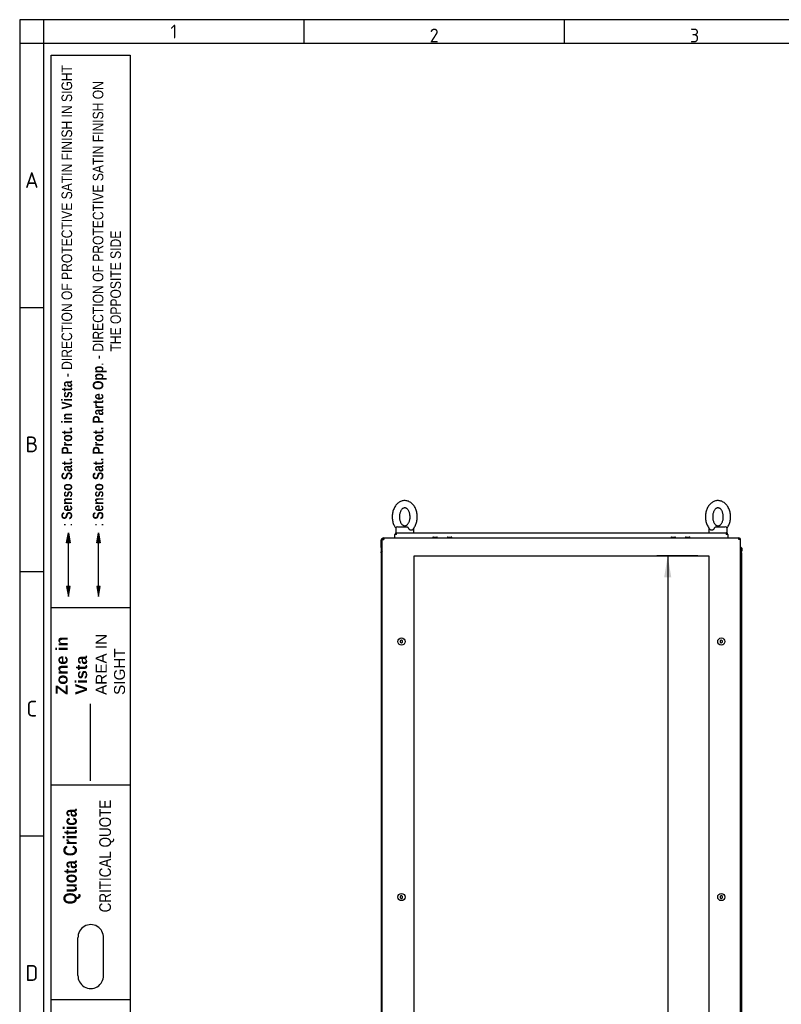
# Paper-space layout 'Layout1' of a CAD drawing. Extents: x 81 to 5357, y 137 to 3739.
# Tile 3 of 10: x 81 to 1348, y 2101 to 3739. Entities that reach past the tile are written whole.
import ezdxf
from ezdxf.lldxf.tags import DXFTag

# ---------------------------------------------------------------- set-up
doc = ezdxf.new("R2010")
doc.units = 0
doc.header["$LTSCALE"] = 13.000013
doc.layers.get('0').update_dxf_attribs({"linetype": 'CONTINUOUS'})
for name, color, linetype in [('_TRANSLATION', 7, 'CONTINUOUS'), ('AE00100_03', 7, 'CONTINUOUS'), ('AE00219_03', 7, 'CONTINUOUS'), ('AE00715_01', 7, 'CONTINUOUS'), ('DEFAULT', 7, 'CONTINUOUS'), ('DV6__TRANSLATION', 7, 'CONTINUOUS'), ('F0000001_47', 7, 'CONTINUOUS'), ('F0000001_64', 7, 'CONTINUOUS'), ('M0000000_29', 7, 'CONTINUOUS'), ('M0000000_39', 7, 'CONTINUOUS'), ('M0000000_70', 7, 'CONTINUOUS')]:
    doc.layers.add(name, color=color, linetype=linetype)
doc.styles.add('SEACAD_ARIAL', font='arial.ttf')
doc.styles.add('SEACAD_ARIALI', font='ariali.ttf')
tags = doc.linetypes.add('CENTER2', pattern=[28.575, 19.05, -3.175, 3.175, -3.175]).pattern_tags.tags
tags[10:11] = [DXFTag(74, 4), DXFTag(75, 0), DXFTag(340, '0'), DXFTag(46, 0.0), DXFTag(50, 0.0), DXFTag(44, 0.0), DXFTag(45, 0.0)]
tags[8:9] = [DXFTag(74, 4), DXFTag(75, 0), DXFTag(340, '0'), DXFTag(46, 0.0), DXFTag(50, 0.0), DXFTag(44, 0.0), DXFTag(45, 0.0)]
tags[6:7] = [DXFTag(74, 4), DXFTag(75, 0), DXFTag(340, '0'), DXFTag(46, 0.0), DXFTag(50, 0.0), DXFTag(44, 0.0), DXFTag(45, 0.0)]
tags[4:5] = [DXFTag(74, 4), DXFTag(75, 0), DXFTag(340, '0'), DXFTag(46, 0.0), DXFTag(50, 0.0), DXFTag(44, 0.0), DXFTag(45, 0.0)]
tags = doc.linetypes.add('DASHDOT2', pattern=[12.7, 6.35, -3.175, 0, -3.175]).pattern_tags.tags
tags[10:11] = [DXFTag(74, 4), DXFTag(75, 0), DXFTag(340, '0'), DXFTag(46, 0.0), DXFTag(50, 0.0), DXFTag(44, 0.0), DXFTag(45, 0.0)]
tags[8:9] = [DXFTag(74, 4), DXFTag(75, 0), DXFTag(340, '0'), DXFTag(46, 0.0), DXFTag(50, 0.0), DXFTag(44, 0.0), DXFTag(45, 0.0)]
tags[6:7] = [DXFTag(74, 4), DXFTag(75, 0), DXFTag(340, '0'), DXFTag(46, 0.0), DXFTag(50, 0.0), DXFTag(44, 0.0), DXFTag(45, 0.0)]
tags[4:5] = [DXFTag(74, 4), DXFTag(75, 0), DXFTag(340, '0'), DXFTag(46, 0.0), DXFTag(50, 0.0), DXFTag(44, 0.0), DXFTag(45, 0.0)]
tags = doc.linetypes.add('HIDDEN2', pattern=[4.7625, 3.175, -1.5875]).pattern_tags.tags
tags[6:7] = [DXFTag(74, 4), DXFTag(75, 0), DXFTag(340, '0'), DXFTag(46, 0.0), DXFTag(50, 0.0), DXFTag(44, 0.0), DXFTag(45, 0.0)]
tags[4:5] = [DXFTag(74, 4), DXFTag(75, 0), DXFTag(340, '0'), DXFTag(46, 0.0), DXFTag(50, 0.0), DXFTag(44, 0.0), DXFTag(45, 0.0)]
doc.dimstyles.new('ISO', dxfattribs={"dimtxt": 13.75, "dimasz": 13.75, "dimexe": 6.875, "dimexo": 6.875, "dimgap": 3.4375, "dimtad": 1, "dimdec": 1, "dimtxsty": 'SEACAD_ARIAL', "dimblk1": '_SE_FILLED', "dimblk2": '_SE_FILLED', "dimsah": 1, "dimcen": 6.875, "dimazin": 3, "dimtfac": 0.7, "dimtdec": 3, "dimtmove": 0, "dimatfit": 3})

# ---------------------------------------------------------------- blocks, each defined once
blk = doc.blocks.new('DMBLK22')
at = {"layer": '_TRANSLATION', "linetype": 'CONTINUOUS'}
for points in [[(1153, 2810.9), (1164.9, 2810.9), (1158.9, 2846.6)], [(1153, 1152.4), (1158.9, 1116.6), (1164.9, 1152.4)]]:
    blk.add_hatch(color=7, dxfattribs=at).paths.add_polyline_path(points)
at = {"layer": '_TRANSLATION', "color": 7, "linetype": 'CONTINUOUS'}
for p, q in [((1209.2, 2846.6), (1141, 2846.6)), ((1158.9, 2846.6), (1158.9, 1116.6)), ((1209.2, 1116.6), (1141, 1116.6))]:
    blk.add_line(p, q, dxfattribs=at)
at = {"layer": '_TRANSLATION', "color": 7, "linetype": 'CONTINUOUS', "style": 'SEACAD_ARIALI'}
blk.add_text('1730', height=35.75, rotation=90, dxfattribs=at).set_placement((1150, 1926))
blk = doc.blocks.new('_SE_FILLED')
at = {"color": 0}
blk.add_line((0, 0), (-1, 0), dxfattribs=at)
blk.add_solid([(0, 0), (-1, -0.1665), (-1, 0.1665), (0, 0)], dxfattribs=at)

psp = doc.layouts.get("Layout1")

# ---------------------------------------------------------------- hatches: boundary and pattern name
at = {"linetype": 'CONTINUOUS'}
for points in [[(159.16, 2868.17), (164.83, 2868.17), (162, 2885.18)], [(209.31, 2868.17), (214.98, 2868.17), (212.14, 2885.18)], [(159.16, 2795.88), (162, 2778.87), (164.83, 2795.88)], [(209.31, 2795.88), (212.14, 2778.87), (214.98, 2795.88)]]:
    psp.add_hatch(color=7, dxfattribs=at).paths.add_polyline_path(points)

# ---------------------------------------------------------------- linework, layer by layer
at = {"color": 7, "linetype": 'CONTINUOUS'}
for p, q in [((81.05, 3738.65), (81.05, 142.47)), ((5357.2, 3738.65), (81.05, 3738.65)), ((553.54, 3738.65), (553.54, 3699.28)), ((986.66, 3738.65), (986.66, 3699.28)), ((120.42, 3259.6), (81.05, 3259.6)), ((162, 2795.88), (162, 2868.17)), ((120.42, 2819.92), (81.05, 2819.92)), ((264.79, 2760.52), (133.55, 2760.52)), ((264.79, 2465.42), (133.55, 2465.42)), ((264.79, 2465.42), (133.55, 2465.42)), ((120.42, 2380.24), (81.05, 2380.24)), ((177.97, 2148.89), (177.97, 2211.39)), ((220.49, 2148.89), (220.49, 2211.39)), ((264.79, 2107.92), (133.55, 2107.92))]:
    psp.add_line(p, q, dxfattribs=at)
at = {"color": 7, "linetype": 'HIDDEN2'}
psp.add_line((212.14, 2795.88), (212.14, 2868.17), dxfattribs=at)
at = {"color": 7, "linetype": 'DASHDOT2'}
psp.add_line((198.61, 2472.73), (198.61, 2600.3), dxfattribs=at)
at = {"color": 7, "linetype": 'CONTINUOUS'}
for points in [[(159.16, 2868.17), (162, 2885.18), (164.83, 2868.17), (159.16, 2868.17)], [(209.31, 2868.17), (212.14, 2885.18), (214.98, 2868.17), (209.31, 2868.17)], [(159.16, 2795.88), (162, 2778.87), (164.83, 2795.88), (159.16, 2795.88)], [(209.31, 2795.88), (212.14, 2778.87), (214.98, 2795.88), (209.31, 2795.88)]]:
    psp.add_lwpolyline(points, dxfattribs=at)
at = {"layer": 'AE00100_03', "color": 7, "linetype": 'CONTINUOUS'}
for p, q in [((769.34, 2877.95), (774.74, 2877.95)), ((793.34, 2877.95), (798.74, 2877.95)), ((1165.34, 2877.95), (1170.74, 2877.95)), ((1189.34, 2877.95), (1194.74, 2877.95))]:
    psp.add_line(p, q, dxfattribs=at)
for centre, start, end in [((769.34, 2876.65), 90, 180), ((774.74, 2876.65), 0, 90), ((793.34, 2876.65), 90, 180), ((798.74, 2876.65), 0, 90), ((1165.34, 2876.65), 90, 180), ((1170.74, 2876.65), 0, 90), ((1189.34, 2876.65), 90, 180), ((1194.74, 2876.65), 0, 90)]:
    psp.add_arc(centre, 1.3, start, end, dxfattribs=at)
at = {"layer": 'AE00219_03', "color": 7, "linetype": 'CONTINUOUS'}
for p, q in [((716.04, 2706.46), (714.04, 2705.3)), ((714.04, 2705.3), (714.04, 2702.99)), ((714.04, 2702.99), (716.04, 2701.84)), ((718.04, 2705.3), (716.04, 2706.46)), ((716.04, 2701.84), (718.04, 2702.99)), ((718.04, 2702.99), (718.04, 2705.3)), ((1248.04, 2706.46), (1246.04, 2705.3)), ((1246.04, 2705.3), (1246.04, 2702.99)), ((1246.04, 2702.99), (1248.04, 2701.84)), ((1250.04, 2705.3), (1248.04, 2706.46)), ((1248.04, 2701.84), (1250.04, 2702.99)), ((1250.04, 2702.99), (1250.04, 2705.3)), ((716.04, 2281.46), (714.04, 2280.3)), ((714.04, 2280.3), (714.04, 2277.99)), ((714.04, 2277.99), (716.04, 2276.84)), ((718.04, 2280.3), (716.04, 2281.46)), ((716.04, 2276.84), (718.04, 2277.99)), ((718.04, 2277.99), (718.04, 2280.3)), ((1248.04, 2281.46), (1246.04, 2280.3)), ((1246.04, 2280.3), (1246.04, 2277.99)), ((1246.04, 2277.99), (1248.04, 2276.84)), ((1250.04, 2280.3), (1248.04, 2281.46)), ((1248.04, 2276.84), (1250.04, 2277.99)), ((1250.04, 2277.99), (1250.04, 2280.3))]:
    psp.add_line(p, q, dxfattribs=at)
for centre in [(716.04, 2704.15), (1248.04, 2704.15), (716.04, 2279.15), (1248.04, 2279.15)]:
    psp.add_circle(centre, 6, dxfattribs=at)
at = {"layer": 'AE00715_01', "color": 7, "linetype": 'CONTINUOUS'}
for p, q in [((706.54, 2892.15), (706.54, 2885.15)), ((706.54, 2885.15), (707.84, 2885.15)), ((709.54, 2895.15), (724.84, 2895.15)), ((715.54, 2885.15), (727.54, 2885.15)), ((736.54, 2885.15), (736.54, 2892.15)), ((1227.54, 2892.15), (1227.54, 2885.15)), ((1236.54, 2885.15), (1248.54, 2885.15)), ((1239.24, 2895.15), (1254.54, 2895.15)), ((1256.24, 2885.15), (1257.54, 2885.15)), ((1257.54, 2885.15), (1257.54, 2892.15))]:
    psp.add_line(p, q, dxfattribs=at)
for centre, start, end in [((709.54, 2892.15), 90, 180), ((733.54, 2892.15), 0, 10.48463), ((1230.54, 2892.15), 169.27564, 180), ((1254.54, 2892.15), 0, 90)]:
    psp.add_arc(centre, 3, start, end, dxfattribs=at)
for points, knots in [([(721.54, 2938.65), (720.9, 2938.63), (719.52, 2938.58), (717.13, 2938.12), (714.6, 2937.22), (712.18, 2935.91), (709.91, 2934.22), (707.82, 2932.17), (705.94, 2929.79), (704.31, 2927.1), (702.95, 2924.15), (701.9, 2920.99), (701.15, 2917.68), (700.73, 2914.27), (700.65, 2910.81), (700.89, 2907.37), (701.47, 2903.98), (702.38, 2900.71), (703.62, 2897.6), (705.04, 2894.93), (706.13, 2893.32), (706.63, 2892.67)], [0, 0, 0, 0, 0.03147377, 0.07920412, 0.12694897, 0.17508971, 0.22392815, 0.27361774, 0.3241416, 0.37534162, 0.42699398, 0.47889133, 0.53087512, 0.58288632, 0.63493028, 0.68704247, 0.73925883, 0.79162173, 0.84415958, 0.89685868, 0.93824795, 0.93824795, 0.93824795, 0.93824795]), ([(734.02, 2889.95), (734.1, 2890.02), (734.86, 2890.67), (736.27, 2892.36), (738.02, 2894.86), (739.51, 2897.7), (740.72, 2900.76), (741.61, 2904.01), (742.19, 2907.38), (742.44, 2910.82), (742.35, 2914.27), (741.93, 2917.69), (741.18, 2921.02), (740.1, 2924.22), (738.71, 2927.22), (737.01, 2929.98), (735.03, 2932.44), (732.8, 2934.54), (730.37, 2936.25), (727.78, 2937.52), (725.12, 2938.34), (722.96, 2938.62), (721.85, 2938.64), (721.54, 2938.65)], [0, 0, 0, 0, 0.0048496, 0.0549833, 0.1058828, 0.157345, 0.2091459, 0.2611035, 0.3131026, 0.365127, 0.4171999, 0.4693611, 0.5216475, 0.5740987, 0.6267249, 0.679463, 0.7321284, 0.7844499, 0.8361, 0.8868039, 0.9364535, 0.9851549, 1, 1, 1, 1]), ([(1242.54, 2938.65), (1241.9, 2938.63), (1240.52, 2938.58), (1238.13, 2938.12), (1235.6, 2937.22), (1233.18, 2935.91), (1230.91, 2934.22), (1228.82, 2932.17), (1226.94, 2929.79), (1225.31, 2927.1), (1223.95, 2924.15), (1222.9, 2920.99), (1222.15, 2917.68), (1221.73, 2914.27), (1221.65, 2910.81), (1221.89, 2907.37), (1222.47, 2903.98), (1223.38, 2900.71), (1224.62, 2897.6), (1226.15, 2894.73), (1227.99, 2892.08), (1229.3, 2890.71), (1230.07, 2889.93)], [0, 0, 0, 0, 0.0314673, 0.0791879, 0.1269229, 0.1750538, 0.2238822, 0.2735616, 0.3240751, 0.3752646, 0.4269064, 0.4787931, 0.5307662, 0.5827667, 0.6348, 0.6869015, 0.7391071, 0.7914593, 0.8439863, 0.8966746, 0.9493954, 1, 1, 1, 1]), ([(1257.45, 2892.67), (1257.99, 2893.39), (1259.08, 2894.98), (1260.51, 2897.7), (1261.72, 2900.76), (1262.61, 2904.01), (1263.19, 2907.38), (1263.44, 2910.82), (1263.35, 2914.27), (1262.93, 2917.69), (1262.18, 2921.02), (1261.1, 2924.22), (1259.71, 2927.22), (1258.01, 2929.98), (1256.03, 2932.44), (1253.8, 2934.54), (1251.37, 2936.25), (1248.78, 2937.52), (1246.12, 2938.34), (1243.96, 2938.62), (1242.85, 2938.64), (1242.54, 2938.65)], [0.06155808, 0.06155808, 0.06155808, 0.06155808, 0.10601222, 0.15746702, 0.20926043, 0.26121042, 0.31320205, 0.36521886, 0.41728426, 0.46943791, 0.52171671, 0.57416035, 0.62677889, 0.67950941, 0.73216722, 0.78448106, 0.83612371, 0.88682027, 0.93646272, 0.98515702, 1, 1, 1, 1]), ([(721.54, 2926.65), (721.72, 2926.64), (722.23, 2926.62), (723.16, 2926.41), (724.33, 2925.84), (725.54, 2924.94), (726.73, 2923.66), (727.85, 2922.01), (728.82, 2920.07), (729.58, 2917.88), (730.12, 2915.5), (730.4, 2913.01), (730.41, 2910.47), (730.15, 2907.97), (729.63, 2905.58), (728.88, 2903.38), (727.94, 2901.44), (726.86, 2899.8), (725.7, 2898.51), (724.51, 2897.57), (723.33, 2896.96), (722.18, 2896.64), (721.06, 2896.62), (719.89, 2896.9), (718.71, 2897.48), (717.51, 2898.39), (716.32, 2899.67), (715.2, 2901.33), (714.24, 2903.28), (713.48, 2905.48), (712.95, 2907.86), (712.68, 2910.36), (712.68, 2912.9), (712.95, 2915.4), (713.47, 2917.78), (714.22, 2919.97), (715.17, 2921.9), (716.25, 2923.53), (717.42, 2924.82), (718.61, 2925.75), (719.78, 2926.35), (720.76, 2926.61), (721.3, 2926.64), (721.54, 2926.65)], [0, 0, 0, 0, 0.0118321, 0.0401065, 0.0653152, 0.0891007, 0.1144156, 0.1390365, 0.1634472, 0.1878423, 0.2122984, 0.2368295, 0.2614032, 0.2859661, 0.3104404, 0.3347777, 0.3589586, 0.3830197, 0.4070754, 0.4313452, 0.4563239, 0.482931, 0.512747, 0.5408916, 0.5660407, 0.5897981, 0.6150816, 0.6396917, 0.6641007, 0.6884966, 0.7129548, 0.7374876, 0.7620618, 0.7866236, 0.8110948, 0.8354279, 0.8596048, 0.883664, 0.9077213, 0.9320024, 0.9570105, 0.9836802, 1, 1, 1, 1]), ([(1242.54, 2926.65), (1242.72, 2926.64), (1243.23, 2926.62), (1244.16, 2926.41), (1245.33, 2925.84), (1246.54, 2924.94), (1247.73, 2923.66), (1248.85, 2922.01), (1249.82, 2920.07), (1250.58, 2917.88), (1251.12, 2915.5), (1251.4, 2913.01), (1251.41, 2910.47), (1251.15, 2907.97), (1250.63, 2905.58), (1249.88, 2903.38), (1248.94, 2901.44), (1247.86, 2899.8), (1246.7, 2898.51), (1245.51, 2897.57), (1244.33, 2896.96), (1243.18, 2896.64), (1242.06, 2896.62), (1240.89, 2896.9), (1239.71, 2897.48), (1238.51, 2898.39), (1237.32, 2899.67), (1236.2, 2901.33), (1235.24, 2903.28), (1234.48, 2905.48), (1233.95, 2907.86), (1233.68, 2910.36), (1233.68, 2912.9), (1233.95, 2915.4), (1234.47, 2917.78), (1235.22, 2919.97), (1236.17, 2921.9), (1237.25, 2923.53), (1238.42, 2924.82), (1239.61, 2925.75), (1240.78, 2926.35), (1241.76, 2926.61), (1242.3, 2926.64), (1242.54, 2926.65)], [0, 0, 0, 0, 0.0118321, 0.0401065, 0.0653152, 0.0891007, 0.1144156, 0.1390365, 0.1634472, 0.1878423, 0.2122984, 0.2368295, 0.2614032, 0.2859661, 0.3104404, 0.3347777, 0.3589586, 0.3830197, 0.4070754, 0.4313452, 0.4563239, 0.482931, 0.512747, 0.5408916, 0.5660407, 0.5897981, 0.6150816, 0.6396917, 0.6641007, 0.6884966, 0.7129548, 0.7374876, 0.7620618, 0.7866236, 0.8110948, 0.8354279, 0.8596048, 0.883664, 0.9077213, 0.9320024, 0.9570105, 0.9836802, 1, 1, 1, 1]), ([(724.84, 2895.15), (724.98, 2895.15), (725.11, 2895.13), (725.37, 2895.05), (725.5, 2894.98), (725.76, 2894.82), (725.89, 2894.73), (726.15, 2894.5), (726.28, 2894.37), (726.54, 2894.08), (726.67, 2893.93), (726.92, 2893.6), (727.05, 2893.43), (727.42, 2892.9), (727.65, 2892.53), (727.85, 2892.15)], [0, 0, 0, 0, 0.125, 0.125, 0.25, 0.25, 0.375, 0.375, 0.5, 0.5, 0.625, 0.625, 0.75, 0.75, 1, 1, 1, 1]), ([(734.02, 2889.93), (733.91, 2889.82), (733.78, 2889.72), (733.51, 2889.54), (733.36, 2889.46), (733.04, 2889.33), (732.87, 2889.28), (732.52, 2889.21), (732.34, 2889.2), (731.96, 2889.2), (731.77, 2889.21), (731.38, 2889.28), (731.18, 2889.33), (730.79, 2889.46), (730.59, 2889.54), (730.19, 2889.73), (730, 2889.84), (729.41, 2890.23), (729.05, 2890.54), (728.55, 2891.09), (728.39, 2891.29), (728.1, 2891.7), (727.97, 2891.92), (727.85, 2892.15)], [0.2572317, 0.2572317, 0.2572317, 0.2572317, 0.3125, 0.3125, 0.375, 0.375, 0.4375, 0.4375, 0.5, 0.5, 0.5625, 0.5625, 0.625, 0.625, 0.6875, 0.6875, 0.75, 0.75, 0.875, 0.875, 0.9375, 0.9375, 1, 1, 1, 1]), ([(1236.24, 2892.15), (1236, 2891.7), (1235.71, 2891.28), (1235.04, 2890.54), (1234.67, 2890.23), (1234.09, 2889.85), (1233.89, 2889.73), (1233.5, 2889.54), (1233.3, 2889.46), (1232.9, 2889.33), (1232.71, 2889.28), (1232.31, 2889.21), (1232.12, 2889.2), (1231.75, 2889.2), (1231.57, 2889.21), (1231.22, 2889.28), (1231.05, 2889.33), (1230.73, 2889.46), (1230.58, 2889.54), (1230.3, 2889.72), (1230.18, 2889.82), (1230.06, 2889.93)], [0, 0, 0, 0, 0.125, 0.125, 0.25, 0.25, 0.3125, 0.3125, 0.375, 0.375, 0.4375, 0.4375, 0.5, 0.5, 0.5625, 0.5625, 0.625, 0.625, 0.6875, 0.6875, 0.74325429, 0.74325429, 0.74325429, 0.74325429]), ([(1236.24, 2892.15), (1236.44, 2892.53), (1236.66, 2892.89), (1237.03, 2893.43), (1237.16, 2893.6), (1237.41, 2893.92), (1237.54, 2894.08), (1237.8, 2894.37), (1237.93, 2894.49), (1238.19, 2894.72), (1238.33, 2894.82), (1238.59, 2894.98), (1238.71, 2895.04), (1238.98, 2895.13), (1239.11, 2895.15), (1239.24, 2895.15)], [0, 0, 0, 0, 0.25, 0.25, 0.375, 0.375, 0.5, 0.5, 0.625, 0.625, 0.75, 0.75, 0.875, 0.875, 1, 1, 1, 1])]:
    psp.add_open_spline(points, degree=3, knots=knots, dxfattribs=at)
at = {"layer": 'DEFAULT', "color": 7, "linetype": 'CONTINUOUS'}
for p, q in [((120.42, 3738.65), (120.42, 142.47)), ((5357.2, 3699.28), (81.05, 3699.28)), ((133.55, 370.5), (133.55, 3679.59)), ((133.55, 3679.59), (264.79, 3679.59)), ((264.79, 3679.59), (264.79, 370.5))]:
    psp.add_line(p, q, dxfattribs=at)
for centre, start, end in [((199.23, 2212.02), 358.29915, 181.70085), ((199.23, 2148.26), 178.29915, 1.70085)]:
    psp.add_arc(centre, 21.27, start, end, dxfattribs=at)
at = {"layer": 'DV6__TRANSLATION', "color": 7, "linetype": 'CENTER2'}
for p, q in [((737.04, 1116.65), (737.04, 2846.65)), ((737.04, 2846.65), (1227.04, 2846.65)), ((1227.04, 2846.65), (1227.04, 1116.65))]:
    psp.add_line(p, q, dxfattribs=at)
at = {"layer": 'F0000001_47', "color": 7, "linetype": 'CONTINUOUS'}
for p, q in [((684.04, 1089.45), (684.04, 2873.85)), ((684.04, 2873.85), (686.84, 2873.85)), ((686.86, 2876.65), (686.84, 2876.65)), ((686.86, 2876.65), (1277.22, 2876.65)), ((1277.22, 2876.65), (1277.24, 2876.65)), ((1280.04, 2873.85), (1277.24, 2873.85)), ((1280.04, 1089.45), (1280.04, 2873.85))]:
    psp.add_line(p, q, dxfattribs=at)
for centre, radius, start, end in [((686.84, 2873.85), 2.8, 90, 180), ((860.84, 2874.01), 174, 179.12972, 180.05178), ((1123.17, 2874.15), 154.07, 359.8886, 0.9299), ((1277.24, 2873.85), 2.8, 0, 90)]:
    psp.add_arc(centre, radius, start, end, dxfattribs=at)
at = {"layer": 'F0000001_64', "color": 7, "linetype": 'CONTINUOUS'}
for p, q in [((682.54, 2866.16), (682.54, 2873.35)), ((682.54, 2866.15), (682.54, 2866.16)), ((684.04, 2866.16), (682.54, 2866.16)), ((682.54, 2860.4), (682.54, 2866.15)), ((682.54, 2866.15), (684.04, 2866.15)), ((682.54, 2851.65), (682.54, 2853.49))]:
    psp.add_line(p, q, dxfattribs=at)
psp.add_arc((685.34, 2873.35), 2.8, 90, 180, dxfattribs=at)
at = {"layer": 'M0000000_29', "color": 7, "linetype": 'CONTINUOUS'}
for p, q in [((682.04, 2851.65), (682.04, 1111.65)), ((684.04, 2851.65), (682.04, 2851.65)), ((1280.04, 2851.65), (1282.04, 2851.65)), ((1282.04, 1111.65), (1282.04, 2851.65))]:
    psp.add_line(p, q, dxfattribs=at)
at = {"layer": 'M0000000_39', "color": 7, "linetype": 'CONTINUOUS'}
for p, q in [((682.04, 2859.4), (682.04, 2855.35)), ((683.24, 2855.35), (683.24, 2859.4)), ((683.34, 2859.4), (683.34, 2855.45)), ((1280.74, 2859.4), (1280.74, 2855.45)), ((1280.84, 2855.35), (1280.84, 2859.4)), ((1282.04, 2859.4), (1282.04, 2855.35))]:
    psp.add_line(p, q, dxfattribs=at)
for centre, radius, start, end in [((683.29, 2859.4), 1.25, 53.1301, 180), ((685.74, 2855.35), 3.7, 180, 242.64777), ((683.29, 2859.4), 0.05, 0, 180), ((685.74, 2855.35), 2.5, 180, 227.15636), ((685.84, 2855.45), 2.5, 180, 223.94552), ((1280.79, 2859.4), 1.25, 0, 126.8699), ((1278.24, 2855.45), 2.5, 316.05448, 0), ((1278.34, 2855.35), 3.7, 297.35223, 0), ((1278.34, 2855.35), 2.5, 312.84364, 0), ((1280.79, 2859.4), 0.05, 0, 180)]:
    psp.add_arc(centre, radius, start, end, dxfattribs=at)
at = {"layer": 'M0000000_70', "color": 7, "linetype": 'CONTINUOUS'}
for p, q in [((707.84, 2885.15), (715.43, 2885.15)), ((707.84, 2882.35), (707.84, 2885.15)), ((727.65, 2885.15), (1236.43, 2885.15)), ((1248.65, 2885.15), (1256.24, 2885.15)), ((1256.24, 2885.15), (1256.24, 2882.35)), ((705.04, 2882.45), (705.05, 2882.34)), ((705.04, 2882.33), (705.04, 2882.35)), ((705.04, 2876.65), (705.04, 2882.33)), ((1259.03, 2882.34), (1259.04, 2882.54)), ((1259.04, 2882.33), (1259.04, 2876.65))]:
    psp.add_line(p, q, dxfattribs=at)
for centre, radius, start, end in [((707.84, 2882.35), 2.8, 90.00294, 179.99706), ((1256.24, 2882.35), 2.8, 3.26393, 90), ((707.68, 2708.35), 174, 89.94822, 90.86834), ((1256.52, 2725.68), 156.67, 89.08327, 90.10278)]:
    psp.add_arc(centre, radius, start, end, dxfattribs=at)

# ---------------------------------------------------------------- texts
for s, insert, char_height, width, attachment_point in [('{\\fSolid Edge ANSI|b0||i0||c0|p34;\\C7;\\H22.96833197;\\W1.;1}', (337.37, 3718.97), 22.9683, 25.8395, 5), ('{\\fSolid Edge ANSI|b0||i0||c0|p34;\\C7;\\H22.96833197;\\W1.;2}', (770.49, 3700.9), 22.9683, 25.8395, 8), ('{\\fSolid Edge ANSI|b0||i0||c0|p34;\\C7;\\H22.96833197;\\W1.;3}', (1203.61, 3700.9), 22.9683, 25.8395, 8), ('{\\fSolid Edge ANSI|b0||i0||c0|p34;\\C7;\\H26.24952225;\\W1.;A}', (101.18, 3458.79), 26.2495, 29.5308, 8), ('{\\fSolid Edge ANSI|b0||i0||c0|p34;\\C7;\\H26.24952225;\\W1.;B}', (101.23, 3019.11), 26.2495, 32.812, 8), ('{\\fSolid Edge ANSI|b0||i0||c0|p34;\\C7;\\H26.24952225;\\W1.;C}', (101.21, 2579.43), 26.2495, 31.1714, 8), ('{\\fSolid Edge ANSI|b0||i0||c0|p34;\\C7;\\H26.24952225;\\W1.;D}', (101.23, 2139.75), 26.2495, 32.812, 8)]:
    psp.add_mtext(s, dxfattribs=dict(insert=insert, char_height=char_height, width=width, attachment_point=attachment_point))
at = {"attachment_point": 7, "rotation": 90}
for s, insert, char_height, width in [('{\\fArial Narrow|b0||i0||c0|p34;\\C7;\\H17.55001755;\\W1.;: }{\\fArial Narrow|b1||i0||c0|p34;\\C7;\\H17.55001755;\\W1.;Senso Sat. Prot. in Vista }{\\fArial Narrow|b0||i0||c0|p34;\\C7;\\H17.55001755;\\W1.;- DIRECTION OF PROTECTIVE SATIN FINISH IN SIGHT}', (168.47, 2895.81), 17.55002, 766.446), ('{\\fArial Narrow|b0||i0||c0|p34;\\C7;\\H17.55001755;\\W1.;: }{\\fArial Narrow|b1||i0||c0|p34;\\C7;\\H17.55001755;\\W1.;Senso Sat. Prot. Parte Opp}{\\fArial Narrow|b0||i0||c0|p34;\\C7;\\H17.55001755;\\W1.;. - DIRECTION OF PROTECTIVE SATIN FINISH ON\\P}{\\fArial Narrow|b0||i0||c0|p34;\\C7;\\H17.55001755;\\W1.;                                                    THE OPPOSITE SIDE}', (249.66, 2895.9), 17.55002, 793.2682), ('{\\fArial|b1||i0||c0|p34;\\C7;\\H19.5000195;\\W1.;Zone in\\P}{\\fArial|b1||i0||c0|p34;\\C7;\\H19.5000195;\\W1.;Vista}', (193.41, 2615.7), 19.5, 104.6917), ('{\\fArial|b0||i0||c0|p34;\\C7;\\H18.2000182;\\W1.;AREA IN\\P}{\\fArial|b0||i0||c0|p34;\\C7;\\H18.2000182;\\W1.;SIGHT}', (256.47, 2615.35), 18.2, 105.2893), ('{\\fArial Narrow|b0||i0||c0|p34;\\C7;\\H19.5000195;\\W1.;CRITICAL QUOTE}', (238.26, 2253.72), 19.5, 192.0691), ('{\\fArial Narrow|b1||i0||c0|p34;\\C7;\\H22.1000221;\\W1.;Quota Critica}', (182.31, 2267.05), 22.1, 165.7145)]:
    psp.add_mtext(s, dxfattribs=dict(at, insert=insert, char_height=char_height, width=width))

# ---------------------------------------------------------------- dimensions: what is measured, and where the dimension line sits
at = {"layer": '_TRANSLATION', "color": 7, "linetype": 'CONTINUOUS'}
dim = psp.add_linear_dim(base=(1158.92, 2846.65), p1=(1227.04, 2846.65), p2=(1227.04, 1116.65), angle=270, text='\\A1;<>', dimstyle='ISO', override={"dimtxt": 35.750036, "dimasz": 35.750036, "dimexe": 17.875018, "dimexo": 17.875018, "dimgap": 8.937509, "dimcen": 17.875018}, dxfattribs=at)
dim.commit()
dim.dimension.update_dxf_attribs({"geometry": 'DMBLK22', "text_midpoint": (1158.92, 1981.65), "dimtype": 161})

doc.saveas('drawing.dxf')
